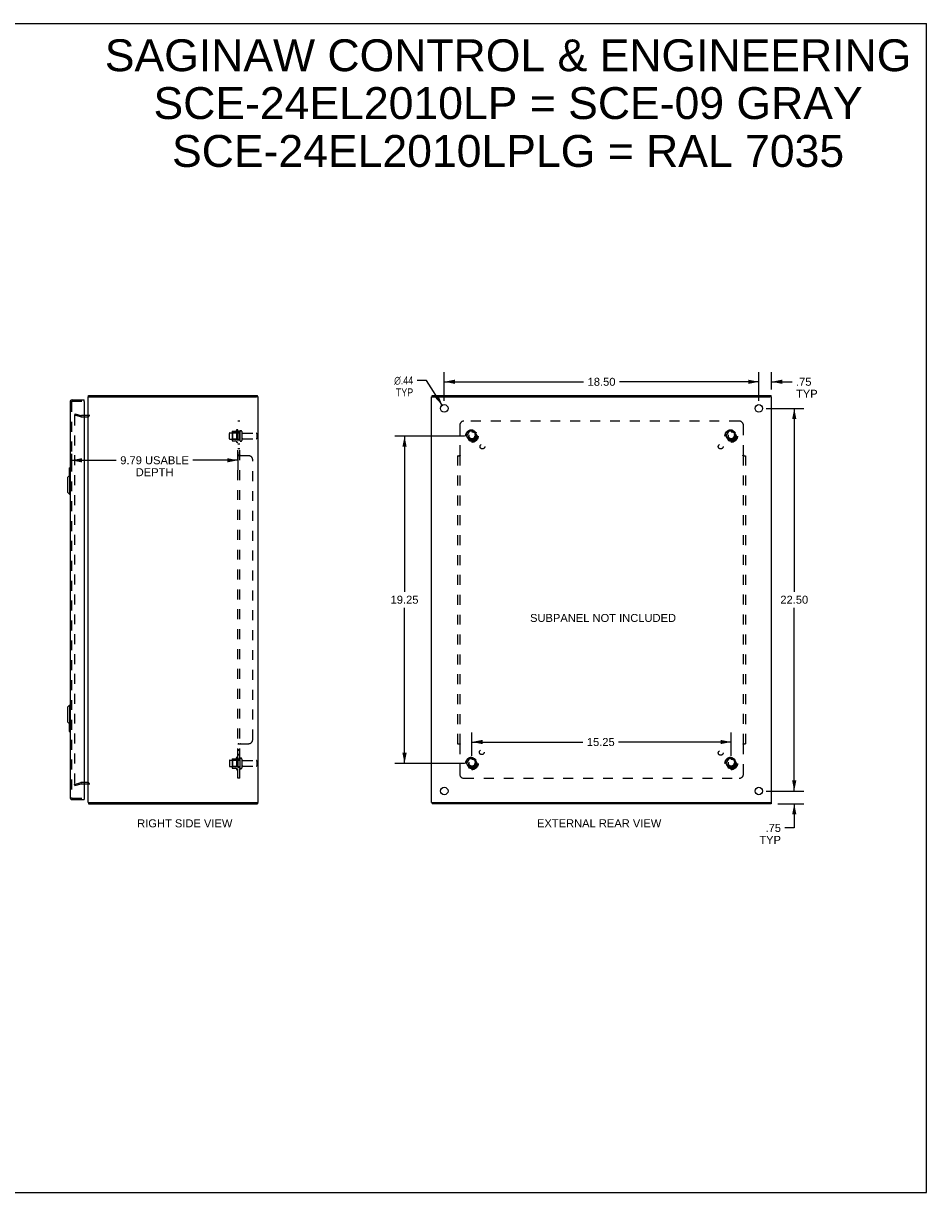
# Model space of a CAD drawing. Header units: inches. Extents: x 0 to 106, y 0 to 69.
# Tile 3 of 3: x 53 to 106, y 0 to 69. Entities that reach past the tile are written whole.
import ezdxf

# ---------------------------------------------------------------- set-up
doc = ezdxf.new("R2010")
doc.units = ezdxf.units.IN
doc.header["$LTSCALE"] = 5.84375
doc.header["$MEASUREMENT"] = 0
doc.linetypes.add('HIDDEN', pattern=[0.2, 0.1, -0.1])
doc.layers.get('0').update_dxf_attribs({"linetype": 'CONTINUOUS'})
for name, color, linetype in [('DEFAULT_2', 8, 'HIDDEN'), ('DIMENSIONS', 7, 'CONTINUOUS'), ('DOOR_ASSEMBLY', 7, 'CONTINUOUS'), ('SUBPANEL', 7, 'CONTINUOUS')]:
    doc.layers.add(name, color=color, linetype=linetype)
doc.styles.get("Standard").update_dxf_attribs({"font": 'arial.ttf'})
doc.styles.add('TEXTSTYLE_1', font='gdt', dxfattribs={"width": 0.8})
doc.dimstyles.new('DIMSTYLE_1', dxfattribs={"dimtxt": 0.46875, "dimasz": 0.625, "dimexe": 0.09, "dimexo": 0.07, "dimgap": 0.0375, "dimtad": 0, "dimtih": 1, "dimtoh": 1, "dimzin": 4, "dimdsep": 46, "dimtxsty": 'Standard', "dimblk": '_FILLED', "dimblk1": '_FILLED', "dimblk2": '_FILLED', "dimcen": 0.09, "dimadec": 3, "dimazin": 1, "dimtfac": 1, "dimtdec": 3, "dimtofl": 0, "dimtmove": 0, "dimatfit": 3, "dimldrblk": '_FILLED', "dimfxl": 0, "dimtolj": 1, "dimtzin": 4, "dimarcsym": 0})
doc.dimstyles.new('DIMSTYLE_2', dxfattribs={"dimtxt": 0.46875, "dimasz": 0.625, "dimexe": 0.09, "dimexo": 0.07, "dimgap": 0.09, "dimtad": 0, "dimtih": 1, "dimtoh": 1, "dimzin": 4, "dimdsep": 46, "dimtxsty": 'Standard', "dimblk": '_FILLED', "dimblk1": '_FILLED', "dimblk2": '_FILLED', "dimcen": 0.09, "dimadec": 3, "dimazin": 1, "dimtfac": 1, "dimtdec": 3, "dimtofl": 0, "dimtmove": 0, "dimatfit": 1, "dimldrblk": '_FILLED', "dimfxl": 0, "dimtolj": 1, "dimtzin": 4, "dimarcsym": 0})

# ---------------------------------------------------------------- blocks, each defined once
blk = doc.blocks.new('_FILLED')
at = {"color": 0, "linetype": 'ByBlock'}
blk.add_solid([(0, 0), (-1, 0.2), (-1, -0.2)], dxfattribs=at)
blk = doc.blocks.new('*D6')
at = {"layer": 'DIMENSIONS', "color": 2, "linetype": 'Continuous'}
for p, q in [((55.946, 43.44), (55.946, 42.499)), ((65.739, 43.564), (65.739, 42.499)), ((55.946, 43.061), (58.591, 43.061)), ((65.739, 43.061), (63.094, 43.061))]:
    blk.add_line(p, q, dxfattribs=at)
at = {"layer": 'DIMENSIONS', "color": 2, "linetype": 'Continuous', "xscale": 0.625, "yscale": 0.625, "zscale": 0.625, "rotation": 180}
blk.add_blockref('_FILLED', (55.946, 43.061), dxfattribs=at)
at = {"layer": 'DIMENSIONS', "color": 2, "linetype": 'Continuous', "xscale": 0.625, "yscale": 0.625, "zscale": 0.625}
blk.add_blockref('_FILLED', (65.739, 43.061), dxfattribs=at)
at = {"layer": 'DIMENSIONS', "color": 2, "linetype": 'Continuous', "insert": (60.842, 43.296), "char_height": 0.46875, "width": 4.03404, "attachment_point": 2, "line_spacing_factor": 0.9}
blk.add_mtext('9.79 USABLE\\PDEPTH', dxfattribs=at)
blk = doc.blocks.new('*D7')
at = {"layer": 'DIMENSIONS', "color": 2, "linetype": 'Continuous'}
for p, q in [((96.381, 46.55), (96.381, 48.239)), ((97.131, 47.225), (97.131, 48.239)), ((96.381, 47.677), (95.131, 47.677)), ((97.131, 47.677), (98.333, 47.677))]:
    blk.add_line(p, q, dxfattribs=at)
at = {"layer": 'DIMENSIONS', "color": 2, "linetype": 'Continuous', "xscale": 0.625, "yscale": 0.625, "zscale": 0.625}
blk.add_blockref('_FILLED', (96.381, 47.677), dxfattribs=at)
at = {"layer": 'DIMENSIONS', "color": 2, "linetype": 'Continuous', "xscale": 0.625, "yscale": 0.625, "zscale": 0.625, "rotation": 180}
blk.add_blockref('_FILLED', (97.131, 47.677), dxfattribs=at)
at = {"layer": 'DIMENSIONS', "color": 2, "linetype": 'Continuous', "insert": (98.567, 47.911), "char_height": 0.4688, "width": 1.27033, "attachment_point": 1, "line_spacing_factor": 0.9}
blk.add_mtext('.75\\PTYP', dxfattribs=at)
blk = doc.blocks.new('*D8')
at = {"layer": 'DIMENSIONS', "color": 2, "linetype": 'Continuous'}
for p, q in [((98.465, 23.613), (98.465, 24.863)), ((96.819, 23.613), (99.027, 23.613)), ((97.506, 22.863), (99.027, 22.863)), ((98.465, 22.863), (98.465, 21.442)), ((98.465, 21.442), (97.918, 21.442))]:
    blk.add_line(p, q, dxfattribs=at)
at = {"layer": 'DIMENSIONS', "color": 2, "linetype": 'Continuous', "xscale": 0.625, "yscale": 0.625, "zscale": 0.625}
for p, rotation in [((98.465, 23.613), 270), ((98.465, 22.863), 90)]:
    blk.add_blockref('_FILLED', p, dxfattribs=dict(at, rotation=rotation))
at = {"layer": 'DIMENSIONS', "color": 2, "linetype": 'Continuous', "insert": (97.684, 21.677), "char_height": 0.4688, "width": 1.27033, "attachment_point": 3, "line_spacing_factor": 0.9}
blk.add_mtext('.75\\PTYP', dxfattribs=at)
blk = doc.blocks.new('*D9')
at = {"layer": 'DIMENSIONS', "color": 2, "linetype": 'Continuous'}
for p, q in [((77.881, 46.55), (77.881, 48.239)), ((96.381, 46.55), (96.381, 48.239)), ((77.881, 47.677), (86.078, 47.677)), ((96.381, 47.677), (88.185, 47.677))]:
    blk.add_line(p, q, dxfattribs=at)
at = {"layer": 'DIMENSIONS', "color": 2, "linetype": 'Continuous', "xscale": 0.625, "yscale": 0.625, "zscale": 0.625, "rotation": 180}
blk.add_blockref('_FILLED', (77.881, 47.677), dxfattribs=at)
at = {"layer": 'DIMENSIONS', "color": 2, "linetype": 'Continuous', "xscale": 0.625, "yscale": 0.625, "zscale": 0.625}
blk.add_blockref('_FILLED', (96.381, 47.677), dxfattribs=at)
at = {"layer": 'DIMENSIONS', "color": 2, "linetype": 'Continuous', "insert": (87.131, 47.911), "char_height": 0.4688, "width": 1.63801, "attachment_point": 2, "line_spacing_factor": 0.9}
blk.add_mtext('18.50', dxfattribs=at)
blk = doc.blocks.new('*D10')
at = {"layer": 'DIMENSIONS', "color": 2, "linetype": 'Continuous'}
for p, q in [((96.819, 46.113), (99.027, 46.113)), ((98.465, 46.113), (98.465, 35.331)), ((98.465, 23.613), (98.465, 34.394)), ((96.819, 23.613), (99.027, 23.613))]:
    blk.add_line(p, q, dxfattribs=at)
at = {"layer": 'DIMENSIONS', "color": 2, "linetype": 'Continuous', "xscale": 0.625, "yscale": 0.625, "zscale": 0.625}
for p, rotation in [((98.465, 46.113), 90), ((98.465, 23.613), 270)]:
    blk.add_blockref('_FILLED', p, dxfattribs=dict(at, rotation=rotation))
at = {"layer": 'DIMENSIONS', "color": 2, "linetype": 'Continuous', "insert": (98.465, 35.097), "char_height": 0.4688, "width": 1.63801, "attachment_point": 2, "line_spacing_factor": 0.9}
blk.add_mtext('22.50', dxfattribs=at)
blk = doc.blocks.new('*D11')
at = {"layer": 'DIMENSIONS', "color": 2, "linetype": 'Continuous'}
for p, q in [((76.834, 47.76), (76.287, 47.76)), ((77.764, 46.297), (76.834, 47.76))]:
    blk.add_line(p, q, dxfattribs=at)
at = {"layer": 'DIMENSIONS', "color": 2, "linetype": 'Continuous', "xscale": 0.625, "yscale": 0.625, "zscale": 0.625, "rotation": 302.4569621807}
blk.add_blockref('_FILLED', (77.764, 46.297), dxfattribs=at)
at = {"layer": 'DIMENSIONS', "color": 2, "linetype": 'Continuous', "insert": (76.052, 47.995), "char_height": 0.46875, "width": 1.53462, "attachment_point": 3, "line_spacing_factor": 0.9, "style": 'TEXTSTYLE_1'}
blk.add_mtext('{\\fgdt;n}\\fArial;.44\\PTYP', dxfattribs=at)
blk = doc.blocks.new('*D12')
at = {"layer": 'DIMENSIONS', "color": 2, "linetype": 'Continuous'}
for p, q in [((79.069, 44.488), (74.981, 44.488)), ((75.543, 44.488), (75.543, 35.331)), ((75.543, 25.238), (75.543, 34.394)), ((79.069, 25.238), (74.981, 25.238))]:
    blk.add_line(p, q, dxfattribs=at)
at = {"layer": 'DIMENSIONS', "color": 2, "linetype": 'Continuous', "xscale": 0.625, "yscale": 0.625, "zscale": 0.625}
for p, rotation in [((75.543, 44.488), 90), ((75.543, 25.238), 270)]:
    blk.add_blockref('_FILLED', p, dxfattribs=dict(at, rotation=rotation))
at = {"layer": 'DIMENSIONS', "color": 2, "linetype": 'Continuous', "insert": (75.543, 35.097), "char_height": 0.4688, "width": 1.63801, "attachment_point": 2, "line_spacing_factor": 0.9}
blk.add_mtext('19.25', dxfattribs=at)
blk = doc.blocks.new('*D13')
at = {"layer": 'DIMENSIONS', "color": 2, "linetype": 'Continuous'}
for p, q in [((79.506, 25.675), (79.506, 27.057)), ((94.756, 25.675), (94.756, 27.057)), ((79.506, 26.495), (86.031, 26.495)), ((94.756, 26.495), (88.137, 26.495))]:
    blk.add_line(p, q, dxfattribs=at)
at = {"layer": 'DIMENSIONS', "color": 2, "linetype": 'Continuous', "xscale": 0.625, "yscale": 0.625, "zscale": 0.625, "rotation": 180}
blk.add_blockref('_FILLED', (79.506, 26.495), dxfattribs=at)
at = {"layer": 'DIMENSIONS', "color": 2, "linetype": 'Continuous', "xscale": 0.625, "yscale": 0.625, "zscale": 0.625}
blk.add_blockref('_FILLED', (94.756, 26.495), dxfattribs=at)
at = {"layer": 'DIMENSIONS', "color": 2, "linetype": 'Continuous', "insert": (87.084, 26.729), "char_height": 0.4688, "width": 1.63801, "attachment_point": 2, "line_spacing_factor": 0.9}
blk.add_mtext('15.25', dxfattribs=at)

msp = doc.modelspace()

# ---------------------------------------------------------------- linework, layer by layer
at = {"color": 7, "linetype": 'Continuous'}
for p, q in [((0, 68.75), (106.25, 68.75)), ((106.25, 0), (106.25, 68.75)), ((56.939, 46.788), (57.051, 46.788)), ((56.962, 46.788), (56.962, 46.863)), ((66.936, 46.788), (66.834, 46.788)), ((66.886, 46.788), (66.886, 46.863)), ((77.134, 46.788), (77.24, 46.788)), ((77.164, 46.788), (77.164, 46.863)), ((97.129, 46.788), (97.023, 46.788)), ((97.098, 46.788), (97.098, 46.863)), ((56.939, 22.938), (57.051, 22.938)), ((56.962, 22.938), (56.962, 22.863)), ((66.834, 22.938), (66.936, 22.938)), ((66.886, 22.938), (66.886, 22.863)), ((77.134, 22.938), (77.24, 22.938)), ((77.164, 22.938), (77.164, 22.863)), ((97.023, 22.938), (97.129, 22.938)), ((97.098, 22.938), (97.098, 22.863)), ((0, 0), (106.25, 0))]:
    msp.add_line(p, q, dxfattribs=at)
at = {"color": 3, "linetype": 'Continuous'}
for p, q in [((56.939, 22.938), (56.939, 46.788)), ((56.962, 46.863), (66.886, 46.863)), ((57.051, 46.788), (66.829, 46.788)), ((66.936, 46.788), (66.939, 46.788)), ((66.939, 22.938), (66.939, 46.788)), ((77.131, 22.938), (77.131, 46.788)), ((77.131, 46.788), (77.134, 46.788)), ((77.164, 46.863), (97.098, 46.863)), ((77.241, 46.788), (97.022, 46.788)), ((97.129, 46.788), (97.131, 46.788)), ((97.131, 22.938), (97.131, 46.788)), ((56.897, 45.688), (56.696, 45.688)), ((56.696, 24.038), (56.897, 24.038)), ((56.962, 22.863), (66.886, 22.863)), ((57.051, 22.938), (66.829, 22.938)), ((66.936, 22.938), (66.939, 22.938)), ((77.131, 22.938), (77.134, 22.938)), ((97.098, 22.863), (77.164, 22.863)), ((77.241, 22.938), (97.022, 22.938)), ((97.129, 22.938), (97.131, 22.938))]:
    msp.add_line(p, q, dxfattribs=at)
for centre in [(77.881, 46.113), (96.381, 46.113), (77.881, 23.613), (96.381, 23.613)]:
    msp.add_circle(centre, 0.219, dxfattribs=at)
for centre, start, end in [((56.897, 45.73), 270, 360), ((56.897, 23.996), 0, 90)]:
    msp.add_arc(centre, 0.042, start, end, dxfattribs=at)
at = {"layer": 'DEFAULT_2', "color": 8, "linetype": 'HIDDEN'}
for p, q in [((56.146, 45.792), (56.126, 45.719)), ((56.512, 45.616), (56.126, 45.719)), ((56.126, 45.692), (56.126, 45.69)), ((56.126, 45.69), (56.126, 24.035)), ((56.146, 45.71), (56.145, 45.71)), ((56.146, 45.792), (56.532, 45.688)), ((56.696, 45.688), (56.538, 45.688)), ((56.538, 45.613), (56.897, 45.613)), ((65.403, 44.743), (65.403, 44.232)), ((65.423, 44.671), (65.403, 44.691)), ((65.413, 44.765), (65.641, 44.765)), ((65.669, 44.843), (65.669, 44.132)), ((65.719, 44.671), (65.739, 44.691)), ((65.739, 44.822), (65.739, 44.153)), ((65.864, 44.745), (65.864, 44.23)), ((65.974, 44.745), (65.974, 44.23)), ((79.343, 44.76), (79.189, 44.493)), ((79.661, 44.765), (79.352, 44.765)), ((79.824, 44.493), (79.67, 44.76)), ((94.593, 44.76), (94.439, 44.493)), ((94.911, 44.765), (94.602, 44.765)), ((95.074, 44.493), (94.92, 44.76)), ((65.239, 44.33), (65.239, 44.645)), ((65.269, 44.675), (65.864, 44.675)), ((65.269, 44.3), (65.864, 44.3)), ((65.423, 44.304), (65.403, 44.284)), ((65.413, 44.21), (65.641, 44.21)), ((65.423, 44.671), (65.423, 44.304)), ((65.719, 44.671), (65.423, 44.671)), ((65.719, 44.304), (65.423, 44.304)), ((65.719, 44.671), (65.719, 44.304)), ((65.719, 44.304), (65.739, 44.284)), ((66.036, 44.653), (66.834, 44.653)), ((66.036, 44.323), (66.834, 44.323)), ((66.864, 44.623), (66.864, 44.353)), ((79.189, 44.483), (79.343, 44.215)), ((79.661, 44.21), (79.352, 44.21)), ((79.67, 44.215), (79.824, 44.483)), ((94.439, 44.483), (94.593, 44.215)), ((94.911, 44.21), (94.602, 44.21)), ((94.92, 44.215), (95.074, 44.483)), ((65.403, 25.493), (65.403, 24.982)), ((65.423, 25.421), (65.403, 25.441)), ((65.413, 25.515), (65.641, 25.515)), ((65.669, 25.593), (65.669, 24.882)), ((65.719, 25.421), (65.739, 25.441)), ((65.739, 25.572), (65.739, 24.903)), ((65.864, 25.495), (65.864, 24.98)), ((65.974, 25.495), (65.974, 24.98)), ((79.343, 25.51), (79.189, 25.243)), ((79.661, 25.515), (79.352, 25.515)), ((79.824, 25.243), (79.67, 25.51)), ((94.593, 25.51), (94.439, 25.243)), ((94.911, 25.515), (94.602, 25.515)), ((95.074, 25.243), (94.92, 25.51)), ((65.239, 25.395), (65.239, 25.08)), ((65.269, 25.425), (65.864, 25.425)), ((65.269, 25.05), (65.864, 25.05)), ((65.423, 25.054), (65.403, 25.034)), ((65.413, 24.96), (65.641, 24.96)), ((65.719, 25.421), (65.423, 25.421)), ((65.423, 25.421), (65.423, 25.054)), ((65.719, 25.054), (65.423, 25.054)), ((65.719, 25.421), (65.719, 25.054)), ((65.719, 25.054), (65.739, 25.034)), ((66.036, 25.403), (66.834, 25.403)), ((66.036, 25.073), (66.834, 25.073)), ((66.864, 25.373), (66.864, 25.103)), ((79.189, 25.233), (79.343, 24.965)), ((79.661, 24.96), (79.352, 24.96)), ((79.67, 24.965), (79.824, 25.233)), ((94.439, 25.233), (94.593, 24.965)), ((94.911, 24.96), (94.602, 24.96)), ((94.92, 24.965), (95.074, 25.233)), ((56.126, 24.006), (56.512, 24.109)), ((56.897, 24.113), (56.538, 24.113)), ((56.146, 23.933), (56.126, 24.006)), ((56.146, 23.933), (56.532, 24.037)), ((56.538, 24.038), (56.696, 24.038))]:
    msp.add_line(p, q, dxfattribs=at)
for points in [[(56.145, 45.71), (56.143, 45.71), (56.142, 45.709), (56.14, 45.709), (56.138, 45.708), (56.137, 45.708), (56.135, 45.707), (56.134, 45.706), (56.132, 45.705), (56.131, 45.703), (56.13, 45.702), (56.129, 45.7), (56.128, 45.699), (56.128, 45.697), (56.127, 45.695), (56.127, 45.694), (56.126, 45.692)], [(56.15, 45.709), (56.149, 45.71), (56.147, 45.71), (56.146, 45.71)], [(56.126, 24.035), (56.126, 24.033), (56.127, 24.032), (56.127, 24.03), (56.128, 24.028), (56.128, 24.027), (56.129, 24.025)], [(56.146, 24.015), (56.145, 24.015), (56.143, 24.015), (56.142, 24.016), (56.14, 24.016), (56.138, 24.017), (56.137, 24.018), (56.135, 24.018), (56.134, 24.02), (56.132, 24.021), (56.131, 24.022), (56.13, 24.023), (56.129, 24.025)], [(56.15, 24.016), (56.149, 24.016), (56.147, 24.015), (56.146, 24.015)]]:
    msp.add_lwpolyline(points, dxfattribs=at)
for centre, radius in [((79.506, 44.488), 0.372), ((79.506, 44.488), 0.356), ((79.506, 44.488), 0.312), ((79.506, 44.488), 0.204), ((94.756, 44.488), 0.372), ((94.756, 44.488), 0.356), ((94.756, 44.488), 0.312), ((94.756, 44.488), 0.204), ((79.506, 44.488), 0.188), ((79.506, 44.488), 0.183), ((79.506, 44.488), 0.165), ((94.756, 44.488), 0.188), ((94.756, 44.488), 0.183), ((94.756, 44.488), 0.165), ((79.506, 25.238), 0.372), ((79.506, 25.238), 0.356), ((79.506, 25.238), 0.312), ((79.506, 25.238), 0.204), ((94.756, 25.238), 0.372), ((94.756, 25.238), 0.356), ((94.756, 25.238), 0.312), ((94.756, 25.238), 0.204), ((79.506, 25.238), 0.188), ((79.506, 25.238), 0.183), ((79.506, 25.238), 0.165), ((94.756, 25.238), 0.188), ((94.756, 25.238), 0.183), ((94.756, 25.238), 0.165)]:
    msp.add_circle(centre, radius, dxfattribs=at)
for centre, radius, start, end in [((56.538, 45.713), 0.1, 255, 270), ((56.538, 45.713), 0.025, 255, 270), ((56.897, 45.73), 0.117, 270, 360), ((65.413, 44.755), 0.01, 90, 174.80617), ((65.544, 44.743), 0.141, 174.79195, 180), ((65.622, 44.775), 0.01, 270, 336.03207), ((66.269, 44.488), 0.698, 149.33687, 156.03207), ((65.701, 44.822), 0.0384, 0, 145.55034), ((65.919, 44.745), 0.055, 0, 180), ((66.036, 44.715), 0.0625, 180, 270), ((79.352, 44.755), 0.01, 90.01235, 149.98915), ((79.661, 44.755), 0.01, 30.01204, 89.98872), ((94.602, 44.755), 0.01, 90.01235, 149.98915), ((94.911, 44.755), 0.01, 30.01204, 89.98872), ((65.269, 44.645), 0.03, 90, 180), ((65.269, 44.33), 0.03, 180, 270), ((65.544, 44.232), 0.141, 180, 185.20805), ((65.413, 44.22), 0.01, 185.19383, 270), ((65.622, 44.2), 0.01, 23.96793, 90), ((66.269, 44.488), 0.698, 203.96793, 210.66313), ((65.701, 44.153), 0.0384, 214.44966, 360), ((65.919, 44.23), 0.055, 180, 360), ((66.036, 44.26), 0.0625, 90, 180), ((66.834, 44.623), 0.03, 0, 90), ((66.834, 44.353), 0.03, 270, 360), ((79.198, 44.488), 0.01, 150.01268, 209.98829), ((79.352, 44.22), 0.01, 210.01204, 269.98872), ((79.661, 44.22), 0.01, 270.01235, 329.98915), ((79.815, 44.488), 0.01, 330.01268, 29.98829), ((94.448, 44.488), 0.01, 150.01268, 209.98829), ((94.602, 44.22), 0.01, 210.01204, 269.98872), ((94.911, 44.22), 0.01, 270.01235, 329.98915), ((95.065, 44.488), 0.01, 330.01268, 29.98829), ((65.413, 25.505), 0.01, 90, 174.80617), ((65.544, 25.493), 0.141, 174.79195, 180), ((65.622, 25.525), 0.01, 270, 336.03207), ((66.269, 25.238), 0.698, 149.33687, 156.03207), ((65.701, 25.572), 0.0384, 0, 145.55034), ((65.919, 25.495), 0.055, 0, 180), ((66.036, 25.465), 0.0625, 180, 270), ((79.352, 25.505), 0.01, 90.01235, 149.98915), ((79.661, 25.505), 0.01, 30.01204, 89.98872), ((94.602, 25.505), 0.01, 90.01235, 149.98915), ((94.911, 25.505), 0.01, 30.01204, 89.98872), ((65.269, 25.395), 0.03, 90, 180), ((65.269, 25.08), 0.03, 180, 270), ((65.544, 24.982), 0.141, 180, 185.20805), ((65.413, 24.97), 0.01, 185.19383, 270), ((65.622, 24.95), 0.01, 23.96793, 90), ((66.269, 25.238), 0.698, 203.96793, 210.66313), ((65.701, 24.903), 0.0384, 214.44966, 360), ((65.919, 24.98), 0.055, 180, 360), ((66.036, 25.01), 0.0625, 90, 180), ((66.834, 25.373), 0.03, 0, 90), ((66.834, 25.103), 0.03, 270, 360), ((79.198, 25.238), 0.01, 150.01268, 209.98829), ((79.352, 24.97), 0.01, 210.01204, 269.98872), ((79.661, 24.97), 0.01, 270.01235, 329.98915), ((79.815, 25.238), 0.01, 330.01268, 29.98829), ((94.448, 25.238), 0.01, 150.01268, 209.98829), ((94.602, 24.97), 0.01, 210.01204, 269.98872), ((94.911, 24.97), 0.01, 270.01235, 329.98915), ((95.065, 25.238), 0.01, 330.01268, 29.98829), ((56.538, 24.013), 0.1, 90, 105), ((56.897, 23.996), 0.117, 0, 90), ((56.538, 24.013), 0.025, 90, 105)]:
    msp.add_arc(centre, radius, start, end, dxfattribs=at)
at = {"layer": 'DOOR_ASSEMBLY', "color": 3, "linetype": 'Continuous'}
for p, q in [((55.871, 46.496), (55.871, 23.23)), ((55.988, 46.613), (56.696, 46.613)), ((56.696, 46.523), (56.696, 23.203)), ((55.988, 23.113), (56.696, 23.113))]:
    msp.add_line(p, q, dxfattribs=at)
at = {"layer": 'DOOR_ASSEMBLY', "color": 8, "linetype": 'HIDDEN'}
for p, q in [((55.946, 46.496), (55.946, 23.23)), ((55.988, 46.538), (56.681, 46.538)), ((55.988, 23.188), (56.681, 23.188))]:
    msp.add_line(p, q, dxfattribs=at)
at = {"layer": 'DOOR_ASSEMBLY', "color": 7, "linetype": 'Continuous'}
for p, q in [((56.696, 46.538), (56.681, 46.538)), ((56.696, 46.538), (56.696, 46.613)), ((55.713, 42.046), (55.832, 42.164)), ((55.713, 42.046), (55.713, 41.18)), ((55.811, 42.598), (55.811, 42.143)), ((55.826, 42.613), (55.871, 42.613)), ((55.832, 42.164), (55.832, 41.061)), ((55.832, 42.164), (55.871, 42.164)), ((55.858, 42.513), (55.858, 42.164)), ((55.713, 41.18), (55.832, 41.061)), ((55.832, 41.061), (55.871, 41.061)), ((55.713, 28.546), (55.832, 28.664)), ((55.713, 28.546), (55.713, 27.68)), ((55.832, 28.664), (55.871, 28.664)), ((55.832, 28.664), (55.832, 27.561)), ((55.713, 27.68), (55.832, 27.561)), ((55.811, 27.582), (55.811, 27.128)), ((55.832, 27.561), (55.871, 27.561)), ((55.858, 27.561), (55.858, 27.213)), ((55.826, 27.113), (55.871, 27.113)), ((56.681, 23.188), (56.696, 23.188)), ((56.696, 23.188), (56.696, 23.113))]:
    msp.add_line(p, q, dxfattribs=at)
for points in [[(55.856, 42.549), (55.856, 42.543), (55.857, 42.537), (55.857, 42.531), (55.857, 42.525), (55.858, 42.519), (55.858, 42.513)], [(55.858, 27.213), (55.858, 27.206), (55.857, 27.2), (55.857, 27.194), (55.857, 27.188), (55.856, 27.182), (55.856, 27.176)]]:
    msp.add_lwpolyline(points, dxfattribs=at)
at = {"layer": 'DOOR_ASSEMBLY', "color": 3, "linetype": 'Continuous'}
for centre, radius, start, end in [((55.988, 46.496), 0.117, 90, 180), ((56.681, 46.523), 0.015, 0, 90), ((55.988, 23.23), 0.117, 180, 270), ((56.681, 23.203), 0.015, 270, 360)]:
    msp.add_arc(centre, radius, start, end, dxfattribs=at)
at = {"layer": 'DOOR_ASSEMBLY', "color": 8, "linetype": 'HIDDEN'}
for centre, start, end in [((55.988, 46.496), 90, 180), ((55.988, 23.23), 180, 270)]:
    msp.add_arc(centre, 0.042, start, end, dxfattribs=at)
at = {"layer": 'DOOR_ASSEMBLY', "color": 7, "linetype": 'Continuous'}
for centre, start, end in [((55.826, 42.598), 90, 180), ((55.856, 42.598), 0, 90), ((55.826, 27.128), 180, 270), ((55.856, 27.128), 270, 360)]:
    msp.add_arc(centre, 0.015, start, end, dxfattribs=at)
at = {"layer": 'SUBPANEL', "color": 8, "linetype": 'HIDDEN'}
for p, q in [((65.739, 24.363), (65.739, 45.363)), ((65.864, 45.363), (65.739, 45.363)), ((65.864, 44.738), (65.739, 44.738)), ((65.864, 24.363), (65.864, 45.363)), ((78.788, 45.113), (78.788, 43.367)), ((95.225, 45.363), (79.038, 45.363)), ((95.475, 43.367), (95.475, 45.113)), ((65.864, 44.238), (65.739, 44.238)), ((65.864, 44.009), (65.739, 44.009)), ((65.864, 43.728), (65.739, 43.728)), ((65.864, 43.367), (65.739, 43.367)), ((66.364, 43.331), (65.793, 43.331)), ((65.879, 43.351), (65.877, 43.352)), ((78.663, 43.331), (78.663, 26.394)), ((78.663, 43.331), (78.829, 43.331)), ((78.785, 43.365), (78.788, 43.367)), ((78.788, 43.331), (78.788, 26.394)), ((95.434, 43.331), (95.6, 43.331)), ((95.475, 26.394), (95.475, 43.331)), ((95.6, 43.331), (95.6, 26.394)), ((66.614, 26.644), (66.614, 43.081)), ((65.864, 26.359), (65.739, 26.359)), ((65.739, 26.359), (65.739, 26.359)), ((65.758, 26.377), (65.755, 26.375)), ((65.782, 26.387), (65.78, 26.386)), ((65.785, 26.389), (65.782, 26.387)), ((65.79, 26.391), (65.787, 26.39)), ((65.793, 26.394), (65.791, 26.393)), ((65.793, 26.394), (66.364, 26.394)), ((65.864, 26.36), (65.864, 26.359)), ((65.867, 26.365), (65.866, 26.364)), ((65.882, 26.377), (65.88, 26.376)), ((65.886, 26.38), (65.884, 26.379)), ((65.889, 26.394), (65.89, 26.392)), ((78.663, 26.394), (78.829, 26.394)), ((78.788, 26.359), (78.788, 24.613)), ((78.807, 26.371), (78.801, 26.368)), ((95.434, 26.394), (95.6, 26.394)), ((95.478, 26.361), (95.475, 26.359)), ((95.475, 24.613), (95.475, 26.359)), ((65.864, 26.033), (65.739, 26.033)), ((65.864, 25.997), (65.739, 25.997)), ((65.864, 25.752), (65.739, 25.752)), ((65.864, 25.716), (65.739, 25.716)), ((65.864, 25.488), (65.739, 25.488)), ((65.864, 24.988), (65.739, 24.988)), ((65.864, 24.363), (65.739, 24.363)), ((79.038, 24.363), (95.225, 24.363))]:
    msp.add_line(p, q, dxfattribs=at)
for points in [[(65.75, 43.352), (65.748, 43.354), (65.745, 43.356), (65.744, 43.357), (65.742, 43.359), (65.741, 43.36), (65.74, 43.362), (65.739, 43.363), (65.739, 43.365), (65.739, 43.366), (65.739, 43.367)], [(65.753, 43.351), (65.75, 43.352), (65.748, 43.354), (65.745, 43.356)], [(65.758, 43.348), (65.755, 43.35), (65.753, 43.351)], [(65.767, 43.344), (65.764, 43.346), (65.761, 43.347), (65.758, 43.348)], [(65.785, 43.336), (65.782, 43.338), (65.78, 43.339), (65.777, 43.34), (65.774, 43.342), (65.767, 43.344)], [(65.793, 43.331), (65.791, 43.333), (65.79, 43.334), (65.787, 43.335), (65.785, 43.336)], [(65.793, 43.331), (65.791, 43.333), (65.79, 43.334), (65.787, 43.335)], [(65.871, 43.356), (65.869, 43.358), (65.868, 43.359), (65.867, 43.36), (65.866, 43.361), (65.865, 43.362), (65.865, 43.364), (65.864, 43.365), (65.864, 43.366), (65.864, 43.367)], [(65.877, 43.352), (65.874, 43.354), (65.872, 43.355), (65.871, 43.356), (65.869, 43.358), (65.868, 43.359), (65.867, 43.36)], [(65.889, 43.331), (65.89, 43.333), (65.89, 43.334), (65.89, 43.335), (65.89, 43.337), (65.89, 43.338), (65.889, 43.339), (65.889, 43.34), (65.888, 43.341), (65.888, 43.343), (65.887, 43.344), (65.886, 43.345), (65.884, 43.346), (65.883, 43.347), (65.882, 43.349), (65.88, 43.35), (65.879, 43.351)], [(65.886, 43.345), (65.884, 43.346), (65.883, 43.347), (65.882, 43.349), (65.88, 43.35)], [(65.889, 43.331), (65.89, 43.333), (65.89, 43.334), (65.89, 43.335)], [(78.749, 43.331), (78.751, 43.333), (78.753, 43.334), (78.754, 43.335), (78.756, 43.336), (78.758, 43.338), (78.759, 43.339), (78.761, 43.34), (78.762, 43.342), (78.764, 43.343), (78.765, 43.344), (78.766, 43.346), (78.768, 43.347), (78.769, 43.348), (78.775, 43.354)], [(78.775, 43.354), (78.776, 43.356), (78.778, 43.357), (78.779, 43.359), (78.781, 43.36), (78.783, 43.362), (78.784, 43.363), (78.785, 43.365)], [(78.803, 43.356), (78.801, 43.358), (78.799, 43.359), (78.797, 43.36), (78.795, 43.361), (78.793, 43.362), (78.792, 43.364), (78.79, 43.365), (78.789, 43.366), (78.788, 43.367)], [(78.829, 43.331), (78.828, 43.333), (78.828, 43.334), (78.827, 43.335), (78.826, 43.337), (78.826, 43.338), (78.825, 43.339), (78.824, 43.34), (78.823, 43.341), (78.822, 43.343), (78.821, 43.344), (78.819, 43.345), (78.818, 43.346), (78.817, 43.347), (78.815, 43.349), (78.814, 43.35), (78.812, 43.351), (78.81, 43.352), (78.808, 43.353), (78.807, 43.354), (78.803, 43.356)], [(95.434, 43.331), (95.435, 43.333), (95.435, 43.334), (95.436, 43.335), (95.437, 43.337), (95.437, 43.338), (95.438, 43.339), (95.439, 43.34), (95.44, 43.341), (95.441, 43.343), (95.442, 43.344), (95.444, 43.345), (95.445, 43.346), (95.446, 43.347), (95.448, 43.349), (95.449, 43.35), (95.451, 43.351), (95.453, 43.352), (95.455, 43.353), (95.456, 43.354)], [(95.456, 43.354), (95.46, 43.356), (95.462, 43.358), (95.464, 43.359), (95.466, 43.36), (95.468, 43.361), (95.47, 43.362), (95.471, 43.364), (95.473, 43.365), (95.474, 43.366), (95.475, 43.367)], [(95.487, 43.356), (95.485, 43.357), (95.483, 43.359), (95.482, 43.36), (95.48, 43.362), (95.479, 43.363), (95.478, 43.365), (95.475, 43.367)], [(95.494, 43.348), (95.49, 43.352), (95.487, 43.356)], [(95.514, 43.331), (95.512, 43.333), (95.51, 43.334), (95.509, 43.335), (95.507, 43.336), (95.505, 43.338), (95.504, 43.339), (95.502, 43.34), (95.501, 43.342), (95.499, 43.343), (95.498, 43.344), (95.497, 43.346), (95.495, 43.347), (95.494, 43.348)], [(65.755, 26.375), (65.753, 26.374), (65.75, 26.373), (65.748, 26.371), (65.745, 26.37), (65.744, 26.368), (65.742, 26.366), (65.741, 26.365), (65.74, 26.363), (65.739, 26.362), (65.739, 26.361), (65.739, 26.359), (65.739, 26.359)], [(65.774, 26.383), (65.767, 26.381), (65.764, 26.38), (65.761, 26.378), (65.758, 26.377)], [(65.78, 26.386), (65.777, 26.385), (65.774, 26.383)], [(65.793, 26.394), (65.791, 26.393), (65.79, 26.391), (65.787, 26.39), (65.785, 26.389)], [(65.874, 26.371), (65.872, 26.37), (65.871, 26.369), (65.869, 26.368), (65.868, 26.366), (65.867, 26.365), (65.866, 26.364), (65.865, 26.363), (65.865, 26.362), (65.864, 26.361), (65.864, 26.36), (65.864, 26.359)], [(65.871, 26.369), (65.869, 26.368), (65.868, 26.366)], [(65.889, 26.394), (65.89, 26.392), (65.89, 26.391), (65.89, 26.39), (65.89, 26.389), (65.89, 26.387), (65.889, 26.386), (65.889, 26.385), (65.888, 26.384), (65.888, 26.383), (65.887, 26.381), (65.886, 26.38), (65.884, 26.379), (65.883, 26.378), (65.882, 26.377), (65.88, 26.376), (65.879, 26.374), (65.877, 26.373), (65.874, 26.371)], [(65.89, 26.391), (65.89, 26.39), (65.89, 26.389)], [(78.749, 26.394), (78.751, 26.393), (78.753, 26.391), (78.754, 26.39), (78.756, 26.389), (78.758, 26.387), (78.759, 26.386), (78.761, 26.385), (78.762, 26.383), (78.764, 26.382), (78.765, 26.381), (78.766, 26.38), (78.768, 26.378), (78.769, 26.377)], [(78.769, 26.377), (78.773, 26.373), (78.776, 26.37)], [(78.776, 26.37), (78.778, 26.368), (78.779, 26.366), (78.781, 26.365), (78.783, 26.363), (78.784, 26.362), (78.785, 26.361), (78.788, 26.359)], [(78.801, 26.368), (78.799, 26.366), (78.797, 26.365), (78.795, 26.364), (78.793, 26.363), (78.792, 26.362), (78.79, 26.361), (78.789, 26.36), (78.788, 26.359)], [(78.829, 26.394), (78.828, 26.392), (78.828, 26.391), (78.827, 26.39), (78.826, 26.389), (78.826, 26.387), (78.825, 26.386), (78.824, 26.385), (78.823, 26.384), (78.822, 26.383), (78.821, 26.381), (78.819, 26.38), (78.818, 26.379), (78.817, 26.378), (78.815, 26.377), (78.814, 26.376), (78.812, 26.374), (78.81, 26.373), (78.808, 26.372), (78.807, 26.371)], [(95.434, 26.394), (95.435, 26.392), (95.435, 26.391), (95.436, 26.39), (95.437, 26.389), (95.437, 26.387), (95.438, 26.386), (95.439, 26.385), (95.44, 26.384), (95.441, 26.383), (95.442, 26.381), (95.444, 26.38), (95.445, 26.379), (95.446, 26.378), (95.448, 26.377), (95.449, 26.376), (95.451, 26.374), (95.453, 26.373), (95.455, 26.372), (95.456, 26.371), (95.46, 26.369)], [(95.46, 26.369), (95.462, 26.368), (95.464, 26.366), (95.466, 26.365), (95.468, 26.364), (95.47, 26.363), (95.471, 26.362), (95.473, 26.361), (95.474, 26.36), (95.475, 26.359)], [(95.488, 26.371), (95.487, 26.37), (95.485, 26.368), (95.483, 26.366), (95.482, 26.365), (95.48, 26.363), (95.479, 26.362), (95.478, 26.361)], [(95.514, 26.394), (95.512, 26.393), (95.51, 26.391), (95.509, 26.39), (95.507, 26.389), (95.505, 26.387), (95.504, 26.386), (95.502, 26.385), (95.501, 26.383), (95.499, 26.382), (95.498, 26.381), (95.497, 26.38), (95.495, 26.378), (95.494, 26.377), (95.488, 26.371)]]:
    msp.add_lwpolyline(points, dxfattribs=at)
for centre, radius in [((79.506, 44.488), 0.25), ((94.756, 44.488), 0.25), ((80.125, 43.869), 0.141), ((94.138, 43.869), 0.141), ((79.506, 25.238), 0.25), ((80.086, 25.893), 0.141), ((94.138, 25.856), 0.141), ((94.756, 25.238), 0.25)]:
    msp.add_circle(centre, radius, dxfattribs=at)
for centre, start, end in [((79.038, 45.113), 90, 180), ((95.225, 45.113), 0, 90), ((66.364, 43.081), 0, 90), ((66.364, 26.644), 270, 360), ((79.038, 24.613), 180, 270), ((95.225, 24.613), 270, 360)]:
    msp.add_arc(centre, 0.25, start, end, dxfattribs=at)

# ---------------------------------------------------------------- texts
at = {"layer": 'DIMENSIONS', "color": 2, "linetype": 'Continuous', "attachment_point": 2, "line_spacing_factor": 0.9}
for s, insert, char_height, width in [('SAGINAW CONTROL & ENGINEERING\\PSCE-24EL2010LP = SCE-09 GRAY\\PSCE-24EL2010LPLG = RAL 7035', (81.633, 67.813), 1.875, 47.35595), ('SUBPANEL NOT INCLUDED', (87.218, 34.025), 0.46875, 8.57168), ('RIGHT SIDE VIEW', (62.618, 21.948), 0.46875, 5.59015), ('EXTERNAL REAR VIEW', (86.989, 21.952), 0.46875, 7.29786)]:
    msp.add_mtext(s, dxfattribs=dict(at, insert=insert, char_height=char_height, width=width))

# ---------------------------------------------------------------- dimensions: what is measured, and where the dimension line sits
at = {"layer": 'DIMENSIONS', "color": 2, "linetype": 'Continuous'}
for base, p1, p2, angle, picture, middle in [((77.881, 47.677), (96.381, 46.48), (77.881, 46.48), 180, '*D9', (87.151, 47.674)), ((98.465, 23.613), (96.749, 46.113), (96.749, 23.613), 270, '*D10', (98.459, 34.86)), ((75.543, 25.238), (79.139, 44.488), (79.139, 25.238), 270, '*D12', (75.565, 34.86))]:
    dim = msp.add_linear_dim(base=base, p1=p1, p2=p2, angle=angle, dimstyle='DIMSTYLE_1', dxfattribs=at)
    dim.commit()
    dim.dimension.update_dxf_attribs({"geometry": picture, "text_midpoint": middle, "dimtype": 160})
for base, p1, p2, angle, text, picture, middle in [((96.381, 47.677), (97.131, 48.309), (96.381, 46.48), 180, '<>\\PTYP', '*D7', (99.202, 47.325)), ((55.946, 43.061), (65.739, 42.429), (55.946, 42.429), 180, '<> USABLE\\PDEPTH', '*D6', (60.842, 42.71)), ((98.465, 23.613), (97.436, 22.863), (96.749, 23.613), 90, '<>\\PTYP', '*D8', (97.049, 21.091))]:
    dim = msp.add_linear_dim(base=base, p1=p1, p2=p2, angle=angle, text=text, dimstyle='DIMSTYLE_1', dxfattribs=at)
    dim.commit()
    dim.dimension.update_dxf_attribs({"geometry": picture, "text_midpoint": middle, "dimtype": 160})
dim = msp.add_diameter_dim_2p(p1=(77.764, 46.297), p2=(77.999, 45.928), text='%%c<>\\PTYP', dimstyle='DIMSTYLE_2', override={"dimpost": '<>'}, dxfattribs=at)
dim.commit()
dim.dimension.update_dxf_attribs({"geometry": '*D11', "text_midpoint": (75.285, 47.409), "dimtype": 163})
dim = msp.add_linear_dim(base=(94.756, 26.495), p1=(79.506, 25.605), p2=(94.756, 25.605), dimstyle='DIMSTYLE_1', dxfattribs=at)
dim.commit()
dim.dimension.update_dxf_attribs({"geometry": '*D13', "text_midpoint": (87.106, 26.492), "dimtype": 160})

doc.saveas('drawing.dxf')
